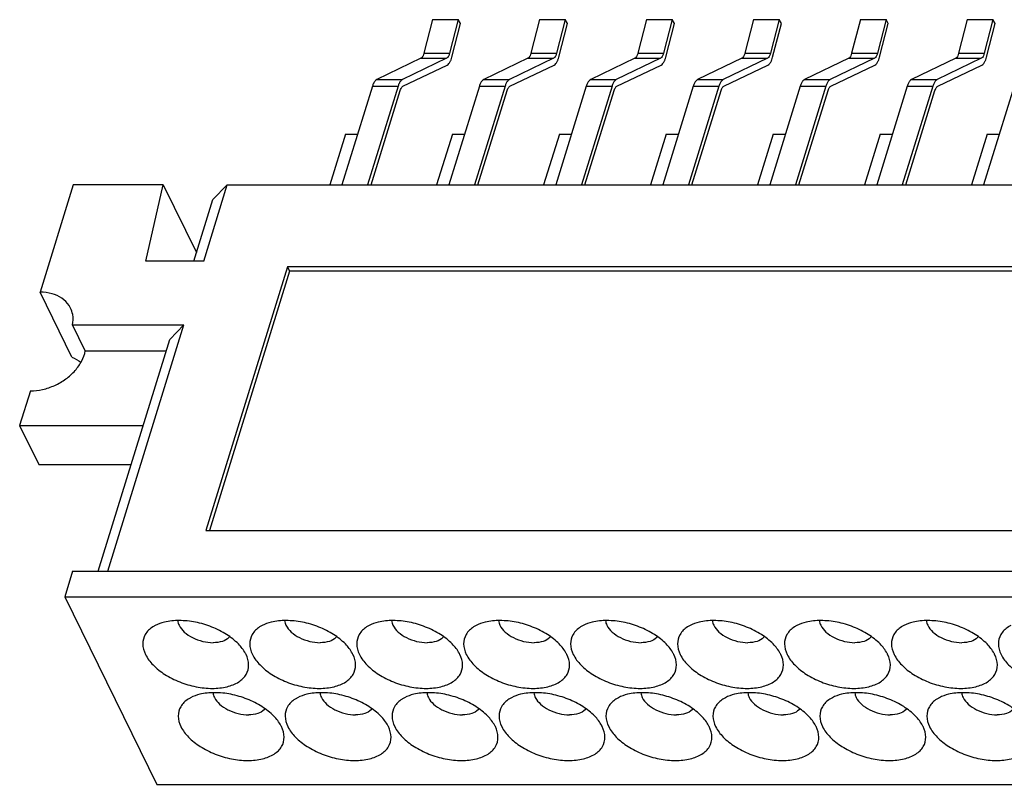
# Model space of a CAD drawing. Extents: x 0 to 420, y 0 to 297.
# Tile 3 of 7: x 272 to 282, y 215 to 223. Entities that reach past the tile are written whole.
import ezdxf

# ---------------------------------------------------------------- set-up
doc = ezdxf.new("R2010")
doc.units = 0
doc.header["$LTSCALE"] = 23.1
doc.layers.get('0').update_dxf_attribs({"linetype": 'CONTINUOUS'})

msp = doc.modelspace()

# ---------------------------------------------------------------- linework, layer by layer
at = {"color": 7, "linetype": 'CONTINUOUS'}
for p, q in [((276.174, 223.296), (276.079, 222.928)), ((276.174, 223.296), (276.455, 223.296)), ((276.455, 223.296), (276.36, 222.928)), ((276.385, 222.886), (276.479, 223.254)), ((276.479, 223.254), (276.455, 223.296)), ((277.344, 223.296), (277.249, 222.928)), ((277.344, 223.296), (277.624, 223.296)), ((277.624, 223.296), (277.53, 222.928)), ((277.554, 222.886), (277.649, 223.254)), ((277.649, 223.254), (277.624, 223.296)), ((278.513, 223.296), (278.419, 222.928)), ((278.513, 223.296), (278.794, 223.296)), ((278.794, 223.296), (278.699, 222.928)), ((278.724, 222.886), (278.819, 223.254)), ((278.819, 223.254), (278.794, 223.296)), ((279.683, 223.296), (279.588, 222.928)), ((279.683, 223.296), (279.964, 223.296)), ((279.964, 223.296), (279.869, 222.928)), ((279.894, 222.886), (279.989, 223.254)), ((279.989, 223.254), (279.964, 223.296)), ((280.853, 223.296), (280.758, 222.928)), ((280.853, 223.296), (281.134, 223.296)), ((281.134, 223.296), (281.039, 222.928)), ((281.064, 222.886), (281.158, 223.254)), ((281.158, 223.254), (281.134, 223.296)), ((282.023, 223.296), (281.928, 222.928)), ((282.023, 223.296), (282.303, 223.296)), ((282.303, 223.296), (282.209, 222.928)), ((282.233, 222.886), (282.328, 223.254)), ((282.328, 223.254), (282.303, 223.296)), ((276.079, 222.928), (276.36, 222.928)), ((277.249, 222.928), (277.53, 222.928)), ((278.419, 222.928), (278.699, 222.928)), ((279.588, 222.928), (279.869, 222.928)), ((280.758, 222.928), (281.039, 222.928)), ((281.928, 222.928), (282.209, 222.928)), ((276.047, 222.873), (275.564, 222.641)), ((276.328, 222.873), (275.845, 222.641)), ((276.047, 222.873), (276.328, 222.873)), ((277.217, 222.873), (276.734, 222.641)), ((277.497, 222.873), (277.015, 222.641)), ((277.217, 222.873), (277.497, 222.873)), ((278.386, 222.873), (277.904, 222.641)), ((278.667, 222.873), (278.184, 222.641)), ((278.386, 222.873), (278.667, 222.873)), ((279.556, 222.873), (279.073, 222.641)), ((279.837, 222.873), (279.354, 222.641)), ((279.556, 222.873), (279.837, 222.873)), ((280.726, 222.873), (280.243, 222.641)), ((281.007, 222.873), (280.524, 222.641)), ((280.726, 222.873), (281.007, 222.873)), ((281.896, 222.873), (281.413, 222.641)), ((282.176, 222.873), (281.694, 222.641)), ((281.896, 222.873), (282.176, 222.873)), ((275.85, 222.567), (276.333, 222.798)), ((277.02, 222.567), (277.503, 222.798)), ((278.19, 222.567), (278.673, 222.798)), ((279.36, 222.567), (279.842, 222.798)), ((280.529, 222.567), (281.012, 222.798)), ((281.699, 222.567), (282.182, 222.798)), ((275.564, 222.641), (275.845, 222.641)), ((276.734, 222.641), (277.015, 222.641)), ((277.904, 222.641), (278.184, 222.641)), ((279.073, 222.641), (279.354, 222.641)), ((280.243, 222.641), (280.524, 222.641)), ((281.413, 222.641), (281.694, 222.641)), ((275.517, 222.568), (275.183, 221.488)), ((275.797, 222.568), (275.464, 221.488)), ((275.502, 221.488), (275.821, 222.521)), ((275.517, 222.568), (275.797, 222.568)), ((276.686, 222.568), (276.353, 221.488)), ((276.967, 222.568), (276.633, 221.488)), ((276.671, 221.488), (276.99, 222.521)), ((276.686, 222.568), (276.967, 222.568)), ((277.856, 222.568), (277.522, 221.488)), ((278.137, 222.568), (277.803, 221.488)), ((277.841, 221.488), (278.16, 222.521)), ((277.856, 222.568), (278.137, 222.568)), ((279.026, 222.568), (278.692, 221.488)), ((279.307, 222.568), (278.973, 221.488)), ((279.011, 221.488), (279.33, 222.521)), ((279.026, 222.568), (279.307, 222.568)), ((280.196, 222.568), (279.862, 221.488)), ((280.476, 222.568), (280.143, 221.488)), ((280.181, 221.488), (280.5, 222.521)), ((280.196, 222.568), (280.476, 222.568)), ((281.365, 222.568), (281.032, 221.488)), ((281.646, 222.568), (281.312, 221.488)), ((281.35, 221.488), (281.669, 222.521)), ((281.365, 222.568), (281.646, 222.568)), ((282.535, 222.568), (282.201, 221.488)), ((275.221, 222.043), (275.05, 221.488)), ((275.221, 222.043), (275.355, 222.043)), ((276.391, 222.043), (276.219, 221.488)), ((276.391, 222.043), (276.524, 222.043)), ((277.561, 222.043), (277.389, 221.488)), ((277.561, 222.043), (277.694, 222.043)), ((278.73, 222.043), (278.559, 221.488)), ((278.73, 222.043), (278.864, 222.043)), ((279.9, 222.043), (279.729, 221.488)), ((279.9, 222.043), (280.034, 222.043)), ((281.07, 222.043), (280.898, 221.488)), ((281.07, 222.043), (281.203, 222.043)), ((282.24, 222.043), (282.068, 221.488)), ((282.24, 222.043), (282.373, 222.043)), ((272.244, 221.488), (271.882, 220.314)), ((273.228, 221.488), (272.244, 221.488)), ((273.039, 220.652), (273.228, 221.488)), ((273.228, 221.488), (273.592, 220.747)), ((273.671, 220.652), (273.929, 221.488)), ((273.772, 221.33), (273.929, 221.488)), ((273.929, 221.488), (314.309, 221.488)), ((273.563, 220.652), (273.772, 221.33)), ((273.671, 220.652), (273.039, 220.652)), ((274.588, 220.593), (273.696, 217.708)), ((274.588, 220.593), (274.611, 220.545)), ((291.783, 220.593), (274.588, 220.593)), ((274.611, 220.545), (273.734, 217.708)), ((291.769, 220.545), (274.611, 220.545)), ((272.23, 219.603), (271.882, 220.314)), ((272.376, 219.672), (272.237, 219.956)), ((272.237, 219.956), (273.455, 219.956)), ((272.622, 217.26), (273.455, 219.956)), ((273.299, 219.798), (273.455, 219.956)), ((272.515, 217.26), (273.299, 219.798)), ((272.376, 219.672), (273.26, 219.672)), ((271.775, 219.234), (271.658, 218.856)), ((271.658, 218.856), (271.868, 218.43)), ((271.658, 218.856), (273.008, 218.856)), ((271.868, 218.43), (272.876, 218.43)), ((273.696, 217.708), (283.054, 217.708)), ((272.237, 217.26), (272.151, 216.982)), ((272.237, 217.26), (313.085, 217.26)), ((272.151, 216.982), (273.158, 214.929)), ((272.151, 216.982), (312.998, 216.982)), ((273.158, 214.929), (314.006, 214.929))]:
    msp.add_line(p, q, dxfattribs=at)
for points, knots in [([(276.079, 222.928), (276.077, 222.919), (276.072, 222.903), (276.061, 222.884), (276.052, 222.875), (276.047, 222.873)], [0, 0, 0, 0, 0.414207, 0.747863, 1, 1, 1, 1]), ([(276.36, 222.928), (276.358, 222.919), (276.353, 222.903), (276.342, 222.884), (276.333, 222.875), (276.328, 222.873)], [0, 0, 0, 0, 0.414207, 0.747863, 1, 1, 1, 1]), ([(277.249, 222.928), (277.247, 222.919), (277.242, 222.903), (277.231, 222.884), (277.222, 222.875), (277.217, 222.873)], [0, 0, 0, 0, 0.414207, 0.747863, 1, 1, 1, 1]), ([(277.53, 222.928), (277.527, 222.919), (277.522, 222.903), (277.512, 222.884), (277.502, 222.875), (277.497, 222.873)], [0, 0, 0, 0, 0.414207, 0.747863, 1, 1, 1, 1]), ([(278.419, 222.928), (278.416, 222.919), (278.411, 222.903), (278.401, 222.884), (278.391, 222.875), (278.386, 222.873)], [0, 0, 0, 0, 0.414207, 0.747863, 1, 1, 1, 1]), ([(278.699, 222.928), (278.697, 222.919), (278.692, 222.903), (278.682, 222.884), (278.672, 222.875), (278.667, 222.873)], [0, 0, 0, 0, 0.414207, 0.747863, 1, 1, 1, 1]), ([(279.588, 222.928), (279.586, 222.919), (279.581, 222.903), (279.571, 222.884), (279.561, 222.875), (279.556, 222.873)], [0, 0, 0, 0, 0.414207, 0.747863, 1, 1, 1, 1]), ([(279.869, 222.928), (279.867, 222.919), (279.862, 222.903), (279.851, 222.884), (279.842, 222.875), (279.837, 222.873)], [0, 0, 0, 0, 0.414207, 0.747863, 1, 1, 1, 1]), ([(280.758, 222.928), (280.756, 222.919), (280.751, 222.903), (280.74, 222.884), (280.731, 222.875), (280.726, 222.873)], [0, 0, 0, 0, 0.414207, 0.747863, 1, 1, 1, 1]), ([(281.039, 222.928), (281.037, 222.919), (281.032, 222.903), (281.021, 222.884), (281.012, 222.875), (281.007, 222.873)], [0, 0, 0, 0, 0.414207, 0.747863, 1, 1, 1, 1]), ([(281.928, 222.928), (281.926, 222.919), (281.921, 222.903), (281.91, 222.884), (281.901, 222.875), (281.896, 222.873)], [0, 0, 0, 0, 0.414207, 0.747863, 1, 1, 1, 1]), ([(282.209, 222.928), (282.206, 222.919), (282.201, 222.903), (282.191, 222.884), (282.181, 222.875), (282.176, 222.873)], [0, 0, 0, 0, 0.414207, 0.747863, 1, 1, 1, 1]), ([(276.333, 222.798), (276.341, 222.802), (276.356, 222.816), (276.368, 222.838), (276.374, 222.853), (276.376, 222.856)], [0, 0, 0, 0, 0.356722, 0.828776, 1, 1, 1, 1]), ([(277.503, 222.798), (277.511, 222.802), (277.526, 222.816), (277.538, 222.838), (277.544, 222.853), (277.545, 222.856)], [0, 0, 0, 0, 0.356722, 0.828776, 1, 1, 1, 1]), ([(278.673, 222.798), (278.681, 222.802), (278.696, 222.816), (278.708, 222.838), (278.714, 222.853), (278.715, 222.856)], [0, 0, 0, 0, 0.356722, 0.828776, 1, 1, 1, 1]), ([(279.842, 222.798), (279.85, 222.802), (279.866, 222.816), (279.877, 222.838), (279.883, 222.853), (279.885, 222.856)], [0, 0, 0, 0, 0.356722, 0.828776, 1, 1, 1, 1]), ([(281.012, 222.798), (281.02, 222.802), (281.035, 222.816), (281.047, 222.838), (281.053, 222.853), (281.055, 222.856)], [0, 0, 0, 0, 0.356722, 0.828776, 1, 1, 1, 1]), ([(282.182, 222.798), (282.19, 222.802), (282.205, 222.816), (282.217, 222.838), (282.223, 222.853), (282.224, 222.856)], [0, 0, 0, 0, 0.356722, 0.828776, 1, 1, 1, 1]), ([(275.564, 222.641), (275.557, 222.638), (275.544, 222.626), (275.528, 222.6), (275.52, 222.58), (275.517, 222.568)], [0, 0, 0, 0, 0.258154, 0.590712, 1, 1, 1, 1]), ([(275.845, 222.641), (275.838, 222.638), (275.824, 222.626), (275.809, 222.6), (275.801, 222.58), (275.797, 222.568)], [0, 0, 0, 0, 0.258154, 0.590712, 1, 1, 1, 1]), ([(276.734, 222.641), (276.727, 222.638), (276.713, 222.626), (276.698, 222.6), (276.69, 222.58), (276.686, 222.568)], [0, 0, 0, 0, 0.258154, 0.590712, 1, 1, 1, 1]), ([(277.015, 222.641), (277.008, 222.638), (276.994, 222.626), (276.979, 222.6), (276.971, 222.58), (276.967, 222.568)], [0, 0, 0, 0, 0.258154, 0.590712, 1, 1, 1, 1]), ([(277.904, 222.641), (277.897, 222.638), (277.883, 222.626), (277.868, 222.6), (277.86, 222.58), (277.856, 222.568)], [0, 0, 0, 0, 0.258154, 0.590712, 1, 1, 1, 1]), ([(278.184, 222.641), (278.178, 222.638), (278.164, 222.626), (278.148, 222.6), (278.141, 222.58), (278.137, 222.568)], [0, 0, 0, 0, 0.258154, 0.590712, 1, 1, 1, 1]), ([(279.073, 222.641), (279.067, 222.638), (279.053, 222.626), (279.037, 222.6), (279.03, 222.58), (279.026, 222.568)], [0, 0, 0, 0, 0.258154, 0.590712, 1, 1, 1, 1]), ([(279.354, 222.641), (279.347, 222.638), (279.334, 222.626), (279.318, 222.6), (279.31, 222.58), (279.307, 222.568)], [0, 0, 0, 0, 0.258154, 0.590712, 1, 1, 1, 1]), ([(280.243, 222.641), (280.236, 222.638), (280.223, 222.626), (280.207, 222.6), (280.199, 222.58), (280.196, 222.568)], [0, 0, 0, 0, 0.258154, 0.590712, 1, 1, 1, 1]), ([(280.524, 222.641), (280.517, 222.638), (280.503, 222.626), (280.488, 222.6), (280.48, 222.58), (280.476, 222.568)], [0, 0, 0, 0, 0.258154, 0.590712, 1, 1, 1, 1]), ([(281.413, 222.641), (281.406, 222.638), (281.392, 222.626), (281.377, 222.6), (281.369, 222.58), (281.365, 222.568)], [0, 0, 0, 0, 0.258154, 0.590712, 1, 1, 1, 1]), ([(281.694, 222.641), (281.687, 222.638), (281.673, 222.626), (281.658, 222.6), (281.65, 222.58), (281.646, 222.568)], [0, 0, 0, 0, 0.258154, 0.590712, 1, 1, 1, 1]), ([(275.821, 222.521), (275.823, 222.528), (275.828, 222.541), (275.835, 222.553), (275.839, 222.558)], [0, 0, 0, 0, 0.551715, 1, 1, 1, 1]), ([(276.99, 222.521), (276.993, 222.528), (276.998, 222.541), (277.005, 222.553), (277.009, 222.558)], [0, 0, 0, 0, 0.551715, 1, 1, 1, 1]), ([(278.16, 222.521), (278.162, 222.528), (278.167, 222.541), (278.175, 222.553), (278.179, 222.558)], [0, 0, 0, 0, 0.551715, 1, 1, 1, 1]), ([(279.33, 222.521), (279.332, 222.528), (279.337, 222.541), (279.344, 222.553), (279.348, 222.558)], [0, 0, 0, 0, 0.551715, 1, 1, 1, 1]), ([(280.5, 222.521), (280.502, 222.528), (280.507, 222.541), (280.514, 222.553), (280.518, 222.558)], [0, 0, 0, 0, 0.551715, 1, 1, 1, 1]), ([(281.669, 222.521), (281.672, 222.528), (281.677, 222.541), (281.684, 222.553), (281.688, 222.558)], [0, 0, 0, 0, 0.551715, 1, 1, 1, 1]), ([(272.215, 220.14), (272.21, 220.15), (272.186, 220.192), (272.122, 220.255), (272.01, 220.304), (271.926, 220.314), (271.882, 220.314)], [0, 0, 0, 0, 0.083793, 0.363138, 0.666213, 1, 1, 1, 1]), ([(272.237, 219.956), (272.244, 219.993), (272.245, 220.057), (272.226, 220.118), (272.215, 220.14)], [0, 0, 0, 0, 0.602709, 1, 1, 1, 1]), ([(271.775, 219.234), (271.82, 219.234), (271.912, 219.245), (272.044, 219.29), (272.164, 219.36), (272.266, 219.451), (272.34, 219.556), (272.369, 219.633), (272.376, 219.672)], [0, 0, 0, 0, 0.169012, 0.344776, 0.521441, 0.692569, 0.852979, 1, 1, 1, 1]), ([(273.402, 216.721), (273.348, 216.721), (273.258, 216.713), (273.172, 216.683), (273.141, 216.667)], [0, 0, 0, 0, 0.604357, 1, 1, 1, 1]), ([(274.128, 216.362), (274.107, 216.4), (274.046, 216.478), (273.92, 216.576), (273.76, 216.656), (273.584, 216.708), (273.462, 216.721), (273.402, 216.721)], [0, 0, 0, 0, 0.153183, 0.349368, 0.564908, 0.786605, 1, 1, 1, 1]), ([(274.571, 216.721), (274.517, 216.721), (274.428, 216.713), (274.342, 216.683), (274.311, 216.667)], [0, 0, 0, 0, 0.604357, 1, 1, 1, 1]), ([(275.297, 216.362), (275.277, 216.4), (275.216, 216.478), (275.09, 216.576), (274.93, 216.656), (274.754, 216.708), (274.631, 216.721), (274.571, 216.721)], [0, 0, 0, 0, 0.153183, 0.349368, 0.564908, 0.786605, 1, 1, 1, 1]), ([(275.741, 216.721), (275.687, 216.721), (275.597, 216.713), (275.512, 216.683), (275.48, 216.667)], [0, 0, 0, 0, 0.604357, 1, 1, 1, 1]), ([(276.467, 216.362), (276.447, 216.4), (276.386, 216.478), (276.259, 216.576), (276.099, 216.656), (275.923, 216.708), (275.801, 216.721), (275.741, 216.721)], [0, 0, 0, 0, 0.153183, 0.349368, 0.564908, 0.786605, 1, 1, 1, 1]), ([(276.911, 216.721), (276.857, 216.721), (276.767, 216.713), (276.682, 216.683), (276.65, 216.667)], [0, 0, 0, 0, 0.604357, 1, 1, 1, 1]), ([(277.637, 216.362), (277.617, 216.4), (277.555, 216.478), (277.429, 216.576), (277.269, 216.656), (277.093, 216.708), (276.971, 216.721), (276.911, 216.721)], [0, 0, 0, 0, 0.153183, 0.349368, 0.564908, 0.786605, 1, 1, 1, 1]), ([(278.081, 216.721), (278.027, 216.721), (277.937, 216.713), (277.851, 216.683), (277.82, 216.667)], [0, 0, 0, 0, 0.604357, 1, 1, 1, 1]), ([(278.807, 216.362), (278.786, 216.4), (278.725, 216.478), (278.599, 216.576), (278.439, 216.656), (278.263, 216.708), (278.141, 216.721), (278.081, 216.721)], [0, 0, 0, 0, 0.153183, 0.349368, 0.564908, 0.786605, 1, 1, 1, 1]), ([(279.25, 216.721), (279.196, 216.721), (279.107, 216.713), (279.021, 216.683), (278.99, 216.667)], [0, 0, 0, 0, 0.604357, 1, 1, 1, 1]), ([(279.976, 216.362), (279.956, 216.4), (279.895, 216.478), (279.769, 216.576), (279.609, 216.656), (279.433, 216.708), (279.31, 216.721), (279.25, 216.721)], [0, 0, 0, 0, 0.153183, 0.349368, 0.564908, 0.786605, 1, 1, 1, 1]), ([(280.42, 216.721), (280.366, 216.721), (280.276, 216.713), (280.191, 216.683), (280.159, 216.667)], [0, 0, 0, 0, 0.604357, 1, 1, 1, 1]), ([(281.146, 216.362), (281.126, 216.4), (281.065, 216.478), (280.938, 216.576), (280.778, 216.656), (280.602, 216.708), (280.48, 216.721), (280.42, 216.721)], [0, 0, 0, 0, 0.153183, 0.349368, 0.564908, 0.786605, 1, 1, 1, 1]), ([(281.59, 216.721), (281.536, 216.721), (281.446, 216.713), (281.361, 216.683), (281.329, 216.667)], [0, 0, 0, 0, 0.604357, 1, 1, 1, 1]), ([(282.316, 216.362), (282.296, 216.4), (282.234, 216.478), (282.108, 216.576), (281.948, 216.656), (281.772, 216.708), (281.65, 216.721), (281.59, 216.721)], [0, 0, 0, 0, 0.153183, 0.349368, 0.564908, 0.786605, 1, 1, 1, 1]), ([(273.141, 216.667), (273.132, 216.662), (273.089, 216.637), (273.024, 216.577), (272.994, 216.461), (273.031, 216.339), (273.118, 216.225), (273.248, 216.124), (273.408, 216.044), (273.584, 215.992), (273.706, 215.979), (273.766, 215.979)], [0, 0, 0, 0, 0.025917, 0.120059, 0.207211, 0.303626, 0.419015, 0.553614, 0.701492, 0.853594, 1, 1, 1, 1]), ([(273.401, 216.669), (273.415, 216.64), (273.46, 216.588), (273.55, 216.529), (273.658, 216.49), (273.737, 216.479), (273.775, 216.479)], [0, 0, 0, 0, 0.211454, 0.46335, 0.735295, 1, 1, 1, 1]), ([(274.311, 216.667), (274.301, 216.662), (274.258, 216.637), (274.194, 216.577), (274.164, 216.461), (274.2, 216.339), (274.288, 216.225), (274.417, 216.124), (274.577, 216.044), (274.753, 215.992), (274.876, 215.979), (274.936, 215.979)], [0, 0, 0, 0, 0.025917, 0.120059, 0.207211, 0.303626, 0.419015, 0.553614, 0.701492, 0.853594, 1, 1, 1, 1]), ([(274.571, 216.669), (274.585, 216.64), (274.629, 216.588), (274.72, 216.529), (274.828, 216.49), (274.906, 216.479), (274.945, 216.479)], [0, 0, 0, 0, 0.211454, 0.46335, 0.735295, 1, 1, 1, 1]), ([(275.48, 216.667), (275.471, 216.662), (275.428, 216.637), (275.364, 216.577), (275.334, 216.461), (275.37, 216.339), (275.458, 216.225), (275.587, 216.124), (275.747, 216.044), (275.923, 215.992), (276.045, 215.979), (276.105, 215.979)], [0, 0, 0, 0, 0.025917, 0.120059, 0.207211, 0.303626, 0.419015, 0.553614, 0.701492, 0.853594, 1, 1, 1, 1]), ([(275.741, 216.669), (275.755, 216.64), (275.799, 216.588), (275.89, 216.529), (275.998, 216.49), (276.076, 216.479), (276.115, 216.479)], [0, 0, 0, 0, 0.211454, 0.46335, 0.735295, 1, 1, 1, 1]), ([(276.65, 216.667), (276.641, 216.662), (276.598, 216.637), (276.533, 216.577), (276.503, 216.461), (276.54, 216.339), (276.627, 216.225), (276.757, 216.124), (276.917, 216.044), (277.093, 215.992), (277.215, 215.979), (277.275, 215.979)], [0, 0, 0, 0, 0.025917, 0.120059, 0.207211, 0.303626, 0.419015, 0.553614, 0.701492, 0.853594, 1, 1, 1, 1]), ([(276.911, 216.669), (276.924, 216.64), (276.969, 216.588), (277.059, 216.529), (277.168, 216.49), (277.246, 216.479), (277.284, 216.479)], [0, 0, 0, 0, 0.211454, 0.46335, 0.735295, 1, 1, 1, 1]), ([(277.82, 216.667), (277.811, 216.662), (277.768, 216.637), (277.703, 216.577), (277.673, 216.461), (277.71, 216.339), (277.797, 216.225), (277.927, 216.124), (278.087, 216.044), (278.263, 215.992), (278.385, 215.979), (278.445, 215.979)], [0, 0, 0, 0, 0.025917, 0.120059, 0.207211, 0.303626, 0.419015, 0.553614, 0.701492, 0.853594, 1, 1, 1, 1]), ([(278.08, 216.669), (278.094, 216.64), (278.139, 216.588), (278.229, 216.529), (278.337, 216.49), (278.416, 216.479), (278.454, 216.479)], [0, 0, 0, 0, 0.211454, 0.46335, 0.735295, 1, 1, 1, 1]), ([(278.99, 216.667), (278.98, 216.662), (278.937, 216.637), (278.873, 216.577), (278.843, 216.461), (278.879, 216.339), (278.967, 216.225), (279.096, 216.124), (279.256, 216.044), (279.432, 215.992), (279.555, 215.979), (279.615, 215.979)], [0, 0, 0, 0, 0.025917, 0.120059, 0.207211, 0.303626, 0.419015, 0.553614, 0.701492, 0.853594, 1, 1, 1, 1]), ([(279.25, 216.669), (279.264, 216.64), (279.308, 216.588), (279.399, 216.529), (279.507, 216.49), (279.585, 216.479), (279.624, 216.479)], [0, 0, 0, 0, 0.211454, 0.46335, 0.735295, 1, 1, 1, 1]), ([(280.159, 216.667), (280.15, 216.662), (280.107, 216.637), (280.043, 216.577), (280.013, 216.461), (280.049, 216.339), (280.137, 216.225), (280.266, 216.124), (280.426, 216.044), (280.602, 215.992), (280.724, 215.979), (280.784, 215.979)], [0, 0, 0, 0, 0.025917, 0.120059, 0.207211, 0.303626, 0.419015, 0.553614, 0.701492, 0.853594, 1, 1, 1, 1]), ([(280.42, 216.669), (280.434, 216.64), (280.478, 216.588), (280.569, 216.529), (280.677, 216.49), (280.755, 216.479), (280.794, 216.479)], [0, 0, 0, 0, 0.211454, 0.46335, 0.735295, 1, 1, 1, 1]), ([(281.329, 216.667), (281.32, 216.662), (281.277, 216.637), (281.212, 216.577), (281.182, 216.461), (281.219, 216.339), (281.306, 216.225), (281.436, 216.124), (281.596, 216.044), (281.772, 215.992), (281.894, 215.979), (281.954, 215.979)], [0, 0, 0, 0, 0.025917, 0.120059, 0.207211, 0.303626, 0.419015, 0.553614, 0.701492, 0.853594, 1, 1, 1, 1]), ([(281.59, 216.669), (281.603, 216.64), (281.648, 216.588), (281.738, 216.529), (281.847, 216.49), (281.925, 216.479), (281.963, 216.479)], [0, 0, 0, 0, 0.211454, 0.46335, 0.735295, 1, 1, 1, 1]), ([(282.499, 216.667), (282.49, 216.662), (282.447, 216.637), (282.382, 216.577), (282.352, 216.461), (282.389, 216.339), (282.476, 216.225), (282.606, 216.124), (282.766, 216.044), (282.942, 215.992), (283.064, 215.979), (283.124, 215.979)], [0, 0, 0, 0, 0.025917, 0.120059, 0.207211, 0.303626, 0.419015, 0.553614, 0.701492, 0.853594, 1, 1, 1, 1]), ([(273.953, 216.543), (273.951, 216.54), (273.931, 216.516), (273.87, 216.486), (273.809, 216.479), (273.775, 216.479)], [0, 0, 0, 0, 0.054483, 0.47714, 1, 1, 1, 1]), ([(275.123, 216.543), (275.121, 216.54), (275.1, 216.516), (275.04, 216.486), (274.979, 216.479), (274.945, 216.479)], [0, 0, 0, 0, 0.054483, 0.47714, 1, 1, 1, 1]), ([(276.293, 216.543), (276.291, 216.54), (276.27, 216.516), (276.21, 216.486), (276.148, 216.479), (276.115, 216.479)], [0, 0, 0, 0, 0.054483, 0.47714, 1, 1, 1, 1]), ([(277.463, 216.543), (277.46, 216.54), (277.44, 216.516), (277.38, 216.486), (277.318, 216.479), (277.284, 216.479)], [0, 0, 0, 0, 0.054483, 0.47714, 1, 1, 1, 1]), ([(278.632, 216.543), (278.63, 216.54), (278.61, 216.516), (278.549, 216.486), (278.488, 216.479), (278.454, 216.479)], [0, 0, 0, 0, 0.054483, 0.47714, 1, 1, 1, 1]), ([(279.802, 216.543), (279.8, 216.54), (279.779, 216.516), (279.719, 216.486), (279.658, 216.479), (279.624, 216.479)], [0, 0, 0, 0, 0.054483, 0.47714, 1, 1, 1, 1]), ([(280.972, 216.543), (280.97, 216.54), (280.949, 216.516), (280.889, 216.486), (280.827, 216.479), (280.794, 216.479)], [0, 0, 0, 0, 0.054483, 0.47714, 1, 1, 1, 1]), ([(282.142, 216.543), (282.139, 216.54), (282.119, 216.516), (282.059, 216.486), (281.997, 216.479), (281.963, 216.479)], [0, 0, 0, 0, 0.054483, 0.47714, 1, 1, 1, 1]), ([(273.766, 215.979), (273.82, 215.979), (273.92, 215.989), (274.052, 216.039), (274.143, 216.124), (274.173, 216.24), (274.15, 216.319), (274.13, 216.358), (274.128, 216.362)], [0, 0, 0, 0, 0.247931, 0.45893, 0.635795, 0.799527, 0.980662, 1, 1, 1, 1]), ([(274.936, 215.979), (274.99, 215.979), (275.09, 215.989), (275.222, 216.039), (275.313, 216.124), (275.343, 216.24), (275.32, 216.319), (275.299, 216.358), (275.297, 216.362)], [0, 0, 0, 0, 0.247931, 0.45893, 0.635795, 0.799527, 0.980662, 1, 1, 1, 1]), ([(276.105, 215.979), (276.159, 215.979), (276.26, 215.989), (276.391, 216.039), (276.483, 216.124), (276.513, 216.24), (276.489, 216.319), (276.469, 216.358), (276.467, 216.362)], [0, 0, 0, 0, 0.247931, 0.45893, 0.635795, 0.799527, 0.980662, 1, 1, 1, 1]), ([(277.275, 215.979), (277.329, 215.979), (277.43, 215.989), (277.561, 216.039), (277.653, 216.124), (277.683, 216.24), (277.659, 216.319), (277.639, 216.358), (277.637, 216.362)], [0, 0, 0, 0, 0.247931, 0.45893, 0.635795, 0.799527, 0.980662, 1, 1, 1, 1]), ([(278.445, 215.979), (278.499, 215.979), (278.599, 215.989), (278.731, 216.039), (278.822, 216.124), (278.852, 216.24), (278.829, 216.319), (278.809, 216.358), (278.807, 216.362)], [0, 0, 0, 0, 0.247931, 0.45893, 0.635795, 0.799527, 0.980662, 1, 1, 1, 1]), ([(279.615, 215.979), (279.669, 215.979), (279.769, 215.989), (279.901, 216.039), (279.992, 216.124), (280.022, 216.24), (279.999, 216.319), (279.978, 216.358), (279.976, 216.362)], [0, 0, 0, 0, 0.247931, 0.45893, 0.635795, 0.799527, 0.980662, 1, 1, 1, 1]), ([(280.784, 215.979), (280.838, 215.979), (280.939, 215.989), (281.07, 216.039), (281.162, 216.124), (281.192, 216.24), (281.168, 216.319), (281.148, 216.358), (281.146, 216.362)], [0, 0, 0, 0, 0.247931, 0.45893, 0.635795, 0.799527, 0.980662, 1, 1, 1, 1]), ([(281.954, 215.979), (282.008, 215.979), (282.109, 215.989), (282.24, 216.039), (282.332, 216.124), (282.362, 216.24), (282.338, 216.319), (282.318, 216.358), (282.316, 216.362)], [0, 0, 0, 0, 0.247931, 0.45893, 0.635795, 0.799527, 0.980662, 1, 1, 1, 1]), ([(273.789, 215.932), (273.735, 215.932), (273.645, 215.923), (273.56, 215.894), (273.528, 215.877)], [0, 0, 0, 0, 0.604357, 1, 1, 1, 1]), ([(274.515, 215.572), (274.495, 215.61), (274.433, 215.688), (274.307, 215.787), (274.147, 215.867), (273.971, 215.919), (273.849, 215.932), (273.789, 215.932)], [0, 0, 0, 0, 0.153183, 0.349368, 0.564908, 0.786605, 1, 1, 1, 1]), ([(274.959, 215.932), (274.905, 215.932), (274.815, 215.923), (274.73, 215.894), (274.698, 215.877)], [0, 0, 0, 0, 0.604357, 1, 1, 1, 1]), ([(275.685, 215.572), (275.665, 215.61), (275.603, 215.688), (275.477, 215.787), (275.317, 215.867), (275.141, 215.919), (275.019, 215.932), (274.959, 215.932)], [0, 0, 0, 0, 0.153183, 0.349368, 0.564908, 0.786605, 1, 1, 1, 1]), ([(276.129, 215.932), (276.075, 215.932), (275.985, 215.923), (275.899, 215.894), (275.868, 215.877)], [0, 0, 0, 0, 0.604357, 1, 1, 1, 1]), ([(276.855, 215.572), (276.834, 215.61), (276.773, 215.688), (276.647, 215.787), (276.487, 215.867), (276.311, 215.919), (276.188, 215.932), (276.129, 215.932)], [0, 0, 0, 0, 0.153183, 0.349368, 0.564908, 0.786605, 1, 1, 1, 1]), ([(277.298, 215.932), (277.244, 215.932), (277.154, 215.923), (277.069, 215.894), (277.038, 215.877)], [0, 0, 0, 0, 0.604357, 1, 1, 1, 1]), ([(278.024, 215.572), (278.004, 215.61), (277.943, 215.688), (277.817, 215.787), (277.657, 215.867), (277.481, 215.919), (277.358, 215.932), (277.298, 215.932)], [0, 0, 0, 0, 0.153183, 0.349368, 0.564908, 0.786605, 1, 1, 1, 1]), ([(278.468, 215.932), (278.414, 215.932), (278.324, 215.923), (278.239, 215.894), (278.207, 215.877)], [0, 0, 0, 0, 0.604357, 1, 1, 1, 1]), ([(279.194, 215.572), (279.174, 215.61), (279.112, 215.688), (278.986, 215.787), (278.826, 215.867), (278.65, 215.919), (278.528, 215.932), (278.468, 215.932)], [0, 0, 0, 0, 0.153183, 0.349368, 0.564908, 0.786605, 1, 1, 1, 1]), ([(279.638, 215.932), (279.584, 215.932), (279.494, 215.923), (279.409, 215.894), (279.377, 215.877)], [0, 0, 0, 0, 0.604357, 1, 1, 1, 1]), ([(280.364, 215.572), (280.343, 215.61), (280.282, 215.688), (280.156, 215.787), (279.996, 215.867), (279.82, 215.919), (279.698, 215.932), (279.638, 215.932)], [0, 0, 0, 0, 0.153183, 0.349368, 0.564908, 0.786605, 1, 1, 1, 1]), ([(280.808, 215.932), (280.754, 215.932), (280.664, 215.923), (280.578, 215.894), (280.547, 215.877)], [0, 0, 0, 0, 0.604357, 1, 1, 1, 1]), ([(281.534, 215.572), (281.513, 215.61), (281.452, 215.688), (281.326, 215.787), (281.166, 215.867), (280.99, 215.919), (280.867, 215.932), (280.808, 215.932)], [0, 0, 0, 0, 0.153183, 0.349368, 0.564908, 0.786605, 1, 1, 1, 1]), ([(281.977, 215.932), (281.923, 215.932), (281.833, 215.923), (281.748, 215.894), (281.717, 215.877)], [0, 0, 0, 0, 0.604357, 1, 1, 1, 1]), ([(282.703, 215.572), (282.683, 215.61), (282.622, 215.688), (282.496, 215.787), (282.336, 215.867), (282.16, 215.919), (282.037, 215.932), (281.977, 215.932)], [0, 0, 0, 0, 0.153183, 0.349368, 0.564908, 0.786605, 1, 1, 1, 1]), ([(273.528, 215.877), (273.519, 215.872), (273.476, 215.847), (273.412, 215.787), (273.381, 215.671), (273.418, 215.55), (273.506, 215.436), (273.635, 215.335), (273.795, 215.255), (273.971, 215.203), (274.093, 215.19), (274.153, 215.19)], [0, 0, 0, 0, 0.025917, 0.120059, 0.207211, 0.303626, 0.419015, 0.553614, 0.701492, 0.853594, 1, 1, 1, 1]), ([(273.789, 215.879), (273.802, 215.851), (273.847, 215.799), (273.937, 215.74), (274.046, 215.7), (274.124, 215.69), (274.163, 215.69)], [0, 0, 0, 0, 0.211454, 0.46335, 0.735295, 1, 1, 1, 1]), ([(274.698, 215.877), (274.689, 215.872), (274.646, 215.847), (274.581, 215.787), (274.551, 215.671), (274.588, 215.55), (274.675, 215.436), (274.805, 215.335), (274.965, 215.255), (275.141, 215.203), (275.263, 215.19), (275.323, 215.19)], [0, 0, 0, 0, 0.025917, 0.120059, 0.207211, 0.303626, 0.419015, 0.553614, 0.701492, 0.853594, 1, 1, 1, 1]), ([(274.959, 215.879), (274.972, 215.851), (275.017, 215.799), (275.107, 215.74), (275.216, 215.7), (275.294, 215.69), (275.332, 215.69)], [0, 0, 0, 0, 0.211454, 0.46335, 0.735295, 1, 1, 1, 1]), ([(275.868, 215.877), (275.858, 215.872), (275.816, 215.847), (275.751, 215.787), (275.721, 215.671), (275.757, 215.55), (275.845, 215.436), (275.974, 215.335), (276.134, 215.255), (276.31, 215.203), (276.433, 215.19), (276.493, 215.19)], [0, 0, 0, 0, 0.025917, 0.120059, 0.207211, 0.303626, 0.419015, 0.553614, 0.701492, 0.853594, 1, 1, 1, 1]), ([(276.128, 215.879), (276.142, 215.851), (276.187, 215.799), (276.277, 215.74), (276.385, 215.7), (276.464, 215.69), (276.502, 215.69)], [0, 0, 0, 0, 0.211454, 0.46335, 0.735295, 1, 1, 1, 1]), ([(277.038, 215.877), (277.028, 215.872), (276.985, 215.847), (276.921, 215.787), (276.891, 215.671), (276.927, 215.55), (277.015, 215.436), (277.144, 215.335), (277.304, 215.255), (277.48, 215.203), (277.603, 215.19), (277.662, 215.19)], [0, 0, 0, 0, 0.025917, 0.120059, 0.207211, 0.303626, 0.419015, 0.553614, 0.701492, 0.853594, 1, 1, 1, 1]), ([(277.298, 215.879), (277.312, 215.851), (277.356, 215.799), (277.447, 215.74), (277.555, 215.7), (277.633, 215.69), (277.672, 215.69)], [0, 0, 0, 0, 0.211454, 0.46335, 0.735295, 1, 1, 1, 1]), ([(278.207, 215.877), (278.198, 215.872), (278.155, 215.847), (278.091, 215.787), (278.06, 215.671), (278.097, 215.55), (278.185, 215.436), (278.314, 215.335), (278.474, 215.255), (278.65, 215.203), (278.772, 215.19), (278.832, 215.19)], [0, 0, 0, 0, 0.025917, 0.120059, 0.207211, 0.303626, 0.419015, 0.553614, 0.701492, 0.853594, 1, 1, 1, 1]), ([(278.468, 215.879), (278.481, 215.851), (278.526, 215.799), (278.616, 215.74), (278.725, 215.7), (278.803, 215.69), (278.842, 215.69)], [0, 0, 0, 0, 0.211454, 0.46335, 0.735295, 1, 1, 1, 1]), ([(279.377, 215.877), (279.368, 215.872), (279.325, 215.847), (279.26, 215.787), (279.23, 215.671), (279.267, 215.55), (279.354, 215.436), (279.484, 215.335), (279.644, 215.255), (279.82, 215.203), (279.942, 215.19), (280.002, 215.19)], [0, 0, 0, 0, 0.025917, 0.120059, 0.207211, 0.303626, 0.419015, 0.553614, 0.701492, 0.853594, 1, 1, 1, 1]), ([(279.638, 215.879), (279.651, 215.851), (279.696, 215.799), (279.786, 215.74), (279.895, 215.7), (279.973, 215.69), (280.011, 215.69)], [0, 0, 0, 0, 0.211454, 0.46335, 0.735295, 1, 1, 1, 1]), ([(280.547, 215.877), (280.537, 215.872), (280.495, 215.847), (280.43, 215.787), (280.4, 215.671), (280.436, 215.55), (280.524, 215.436), (280.653, 215.335), (280.813, 215.255), (280.989, 215.203), (281.112, 215.19), (281.172, 215.19)], [0, 0, 0, 0, 0.025917, 0.120059, 0.207211, 0.303626, 0.419015, 0.553614, 0.701492, 0.853594, 1, 1, 1, 1]), ([(280.807, 215.879), (280.821, 215.851), (280.866, 215.799), (280.956, 215.74), (281.064, 215.7), (281.143, 215.69), (281.181, 215.69)], [0, 0, 0, 0, 0.211454, 0.46335, 0.735295, 1, 1, 1, 1]), ([(281.717, 215.877), (281.707, 215.872), (281.664, 215.847), (281.6, 215.787), (281.57, 215.671), (281.606, 215.55), (281.694, 215.436), (281.823, 215.335), (281.983, 215.255), (282.159, 215.203), (282.282, 215.19), (282.341, 215.19)], [0, 0, 0, 0, 0.025917, 0.120059, 0.207211, 0.303626, 0.419015, 0.553614, 0.701492, 0.853594, 1, 1, 1, 1]), ([(281.977, 215.879), (281.991, 215.851), (282.035, 215.799), (282.126, 215.74), (282.234, 215.7), (282.312, 215.69), (282.351, 215.69)], [0, 0, 0, 0, 0.211454, 0.46335, 0.735295, 1, 1, 1, 1]), ([(274.341, 215.753), (274.339, 215.75), (274.318, 215.727), (274.258, 215.697), (274.196, 215.69), (274.163, 215.69)], [0, 0, 0, 0, 0.054483, 0.47714, 1, 1, 1, 1]), ([(275.511, 215.753), (275.508, 215.75), (275.488, 215.727), (275.427, 215.697), (275.366, 215.69), (275.332, 215.69)], [0, 0, 0, 0, 0.054483, 0.47714, 1, 1, 1, 1]), ([(276.68, 215.753), (276.678, 215.75), (276.657, 215.727), (276.597, 215.697), (276.536, 215.69), (276.502, 215.69)], [0, 0, 0, 0, 0.054483, 0.47714, 1, 1, 1, 1]), ([(277.85, 215.753), (277.848, 215.75), (277.827, 215.727), (277.767, 215.697), (277.706, 215.69), (277.672, 215.69)], [0, 0, 0, 0, 0.054483, 0.47714, 1, 1, 1, 1]), ([(279.02, 215.753), (279.018, 215.75), (278.997, 215.727), (278.937, 215.697), (278.875, 215.69), (278.842, 215.69)], [0, 0, 0, 0, 0.054483, 0.47714, 1, 1, 1, 1]), ([(280.19, 215.753), (280.187, 215.75), (280.167, 215.727), (280.106, 215.697), (280.045, 215.69), (280.011, 215.69)], [0, 0, 0, 0, 0.054483, 0.47714, 1, 1, 1, 1]), ([(281.359, 215.753), (281.357, 215.75), (281.336, 215.727), (281.276, 215.697), (281.215, 215.69), (281.181, 215.69)], [0, 0, 0, 0, 0.054483, 0.47714, 1, 1, 1, 1]), ([(282.529, 215.753), (282.527, 215.75), (282.506, 215.727), (282.446, 215.697), (282.385, 215.69), (282.351, 215.69)], [0, 0, 0, 0, 0.054483, 0.47714, 1, 1, 1, 1]), ([(274.153, 215.19), (274.207, 215.19), (274.308, 215.2), (274.439, 215.249), (274.531, 215.334), (274.561, 215.45), (274.537, 215.529), (274.517, 215.568), (274.515, 215.572)], [0, 0, 0, 0, 0.247931, 0.45893, 0.635795, 0.799527, 0.980662, 1, 1, 1, 1]), ([(275.323, 215.19), (275.377, 215.19), (275.478, 215.2), (275.609, 215.249), (275.7, 215.334), (275.731, 215.45), (275.707, 215.529), (275.687, 215.568), (275.685, 215.572)], [0, 0, 0, 0, 0.247931, 0.45893, 0.635795, 0.799527, 0.980662, 1, 1, 1, 1]), ([(276.493, 215.19), (276.547, 215.19), (276.647, 215.2), (276.779, 215.249), (276.87, 215.334), (276.9, 215.45), (276.877, 215.529), (276.857, 215.568), (276.855, 215.572)], [0, 0, 0, 0, 0.247931, 0.45893, 0.635795, 0.799527, 0.980662, 1, 1, 1, 1]), ([(277.662, 215.19), (277.716, 215.19), (277.817, 215.2), (277.949, 215.249), (278.04, 215.334), (278.07, 215.45), (278.046, 215.529), (278.026, 215.568), (278.024, 215.572)], [0, 0, 0, 0, 0.247931, 0.45893, 0.635795, 0.799527, 0.980662, 1, 1, 1, 1]), ([(278.832, 215.19), (278.886, 215.19), (278.987, 215.2), (279.118, 215.249), (279.21, 215.334), (279.24, 215.45), (279.216, 215.529), (279.196, 215.568), (279.194, 215.572)], [0, 0, 0, 0, 0.247931, 0.45893, 0.635795, 0.799527, 0.980662, 1, 1, 1, 1]), ([(280.002, 215.19), (280.056, 215.19), (280.157, 215.2), (280.288, 215.249), (280.379, 215.334), (280.41, 215.45), (280.386, 215.529), (280.366, 215.568), (280.364, 215.572)], [0, 0, 0, 0, 0.247931, 0.45893, 0.635795, 0.799527, 0.980662, 1, 1, 1, 1]), ([(281.172, 215.19), (281.226, 215.19), (281.326, 215.2), (281.458, 215.249), (281.549, 215.334), (281.579, 215.45), (281.556, 215.529), (281.536, 215.568), (281.534, 215.572)], [0, 0, 0, 0, 0.247931, 0.45893, 0.635795, 0.799527, 0.980662, 1, 1, 1, 1]), ([(282.341, 215.19), (282.395, 215.19), (282.496, 215.2), (282.628, 215.249), (282.719, 215.334), (282.749, 215.45), (282.725, 215.529), (282.705, 215.568), (282.703, 215.572)], [0, 0, 0, 0, 0.247931, 0.45893, 0.635795, 0.799527, 0.980662, 1, 1, 1, 1])]:
    msp.add_open_spline(points, degree=3, knots=knots, dxfattribs=at)
for points in [[(276.376, 222.856), (276.379, 222.866), (276.382, 222.876), (276.385, 222.886)], [(277.545, 222.856), (277.549, 222.866), (277.552, 222.876), (277.554, 222.886)], [(278.715, 222.856), (278.719, 222.866), (278.722, 222.876), (278.724, 222.886)], [(279.885, 222.856), (279.888, 222.866), (279.891, 222.876), (279.894, 222.886)], [(281.055, 222.856), (281.058, 222.866), (281.061, 222.876), (281.064, 222.886)], [(282.224, 222.856), (282.228, 222.866), (282.231, 222.876), (282.233, 222.886)], [(275.839, 222.558), (275.842, 222.561), (275.846, 222.565), (275.85, 222.567)], [(277.009, 222.558), (277.012, 222.561), (277.016, 222.565), (277.02, 222.567)], [(278.179, 222.558), (278.182, 222.561), (278.186, 222.565), (278.19, 222.567)], [(279.348, 222.558), (279.352, 222.561), (279.355, 222.565), (279.36, 222.567)], [(280.518, 222.558), (280.521, 222.561), (280.525, 222.565), (280.529, 222.567)], [(281.688, 222.558), (281.691, 222.561), (281.695, 222.565), (281.699, 222.567)], [(272.23, 219.603), (272.264, 219.587), (272.296, 219.568), (272.328, 219.548)], [(273.387, 216.72), (273.388, 216.702), (273.394, 216.685), (273.401, 216.669)], [(274.556, 216.72), (274.558, 216.702), (274.563, 216.685), (274.571, 216.669)], [(275.726, 216.72), (275.728, 216.702), (275.733, 216.685), (275.741, 216.669)], [(276.896, 216.72), (276.897, 216.702), (276.903, 216.685), (276.911, 216.669)], [(278.066, 216.72), (278.067, 216.702), (278.073, 216.685), (278.08, 216.669)], [(279.235, 216.72), (279.237, 216.702), (279.242, 216.685), (279.25, 216.669)], [(280.405, 216.72), (280.407, 216.702), (280.412, 216.685), (280.42, 216.669)], [(281.575, 216.72), (281.576, 216.702), (281.582, 216.685), (281.59, 216.669)], [(273.774, 215.93), (273.775, 215.913), (273.781, 215.895), (273.789, 215.879)], [(274.944, 215.93), (274.945, 215.913), (274.951, 215.895), (274.959, 215.879)], [(276.114, 215.93), (276.115, 215.913), (276.121, 215.895), (276.128, 215.879)], [(277.283, 215.93), (277.285, 215.913), (277.29, 215.895), (277.298, 215.879)], [(278.453, 215.93), (278.454, 215.913), (278.46, 215.895), (278.468, 215.879)], [(279.623, 215.93), (279.624, 215.913), (279.63, 215.895), (279.638, 215.879)], [(280.793, 215.93), (280.794, 215.913), (280.8, 215.895), (280.807, 215.879)], [(281.962, 215.93), (281.964, 215.913), (281.969, 215.895), (281.977, 215.879)]]:
    msp.add_open_spline(points, degree=3, dxfattribs=at)

doc.saveas('drawing.dxf')
